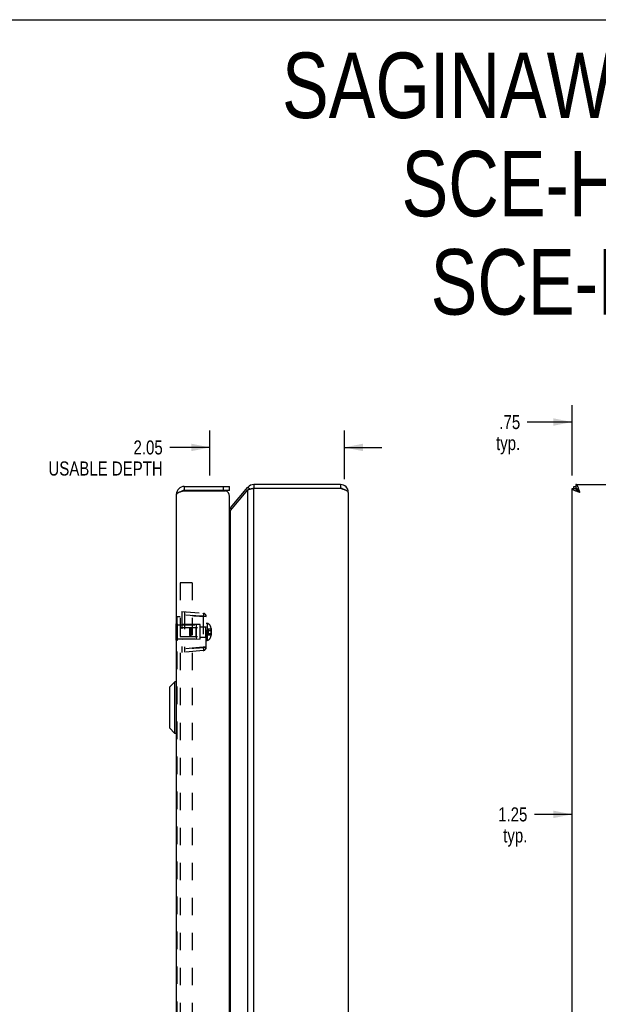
# Model space of a CAD drawing. Header units: inches. Extents: x 0 to 48.6, y 0 to 31.4.
# Tile 10 of 11: x 22.8 to 31.6, y 16.4 to 31.4. Entities that reach past the tile are written whole.
import ezdxf

# ---------------------------------------------------------------- set-up
doc = ezdxf.new("R2010")
doc.units = ezdxf.units.IN
doc.header["$LTSCALE"] = 2.671429
doc.header["$MEASUREMENT"] = 0
doc.linetypes.add('HIDDEN', pattern=[0.2, 0.1, -0.1])
doc.layers.get('0').update_dxf_attribs({"linetype": 'CONTINUOUS'})
for name, color, linetype in [('06___PRT_ALL_SURFS', 7, 'CONTINUOUS'), ('DEFAULT_2', 8, 'HIDDEN'), ('DIMENSIONS', 7, 'CONTINUOUS')]:
    doc.layers.add(name, color=color, linetype=linetype)
doc.styles.get("Standard").update_dxf_attribs({"font": 'txt', "width": 0.8})
doc.dimstyles.new('DIMSTYLE_1', dxfattribs={"dimtxt": 0.214286, "dimasz": 0.285714, "dimexe": 0.09, "dimexo": 0.07, "dimgap": 0.0375, "dimtad": 0, "dimtih": 1, "dimtoh": 1, "dimzin": 4, "dimdsep": 46, "dimtxsty": 'Standard', "dimblk": '_FILLED', "dimblk1": '_FILLED', "dimblk2": '_FILLED', "dimcen": 0.09, "dimadec": 0, "dimazin": 0, "dimtfac": 1, "dimtofl": 0, "dimtmove": 0, "dimatfit": 3, "dimldrblk": '_FILLED', "dimfxl": 0, "dimtolj": 1, "dimtzin": 4, "dimarcsym": 0})

# ---------------------------------------------------------------- blocks, each defined once
blk = doc.blocks.new('_FILLED')
at = {"color": 0, "linetype": 'ByBlock'}
blk.add_solid([(0, 0), (-1, 0.2), (-1, -0.2)], dxfattribs=at)
blk = doc.blocks.new('*D5')
at = {"layer": 'DIMENSIONS', "color": 2, "linetype": 'Continuous'}
for p, q in [((31.21, 24.472), (31.21, 25.543)), ((31.96, 23.782), (31.96, 25.543)), ((31.21, 25.286), (30.526, 25.286)), ((31.96, 25.286), (32.531, 25.286))]:
    blk.add_line(p, q, dxfattribs=at)
at = {"layer": 'DIMENSIONS', "color": 2, "linetype": 'Continuous', "xscale": 0.2857142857, "yscale": 0.2857142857, "zscale": 0.2857142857}
blk.add_blockref('_FILLED', (31.21, 25.286), dxfattribs=at)
at = {"layer": 'DIMENSIONS', "color": 2, "linetype": 'Continuous', "xscale": 0.2857142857, "yscale": 0.2857142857, "zscale": 0.2857142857, "rotation": 180}
blk.add_blockref('_FILLED', (31.96, 25.286), dxfattribs=at)
at = {"layer": 'DIMENSIONS', "color": 2, "linetype": 'Continuous', "insert": (30.419, 25.393), "char_height": 0.2143, "width": 0.68571, "attachment_point": 3, "line_spacing_factor": 0.9}
blk.add_mtext('.75\\Ptyp.', dxfattribs=at)
blk = doc.blocks.new('*D12')
at = {"layer": 'DIMENSIONS', "color": 2, "linetype": 'Continuous'}
for p, q in [((31.21, 19.296), (30.635, 19.296)), ((32.46, 19.296), (33.031, 19.296))]:
    blk.add_line(p, q, dxfattribs=at)
at = {"layer": 'DIMENSIONS', "color": 2, "linetype": 'Continuous', "xscale": 0.2857142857, "yscale": 0.2857142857, "zscale": 0.2857142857}
blk.add_blockref('_FILLED', (31.21, 19.296), dxfattribs=at)
at = {"layer": 'DIMENSIONS', "color": 2, "linetype": 'Continuous', "xscale": 0.2857142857, "yscale": 0.2857142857, "zscale": 0.2857142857, "rotation": 180}
blk.add_blockref('_FILLED', (32.46, 19.296), dxfattribs=at)
at = {"layer": 'DIMENSIONS', "color": 2, "linetype": 'Continuous', "insert": (30.528, 19.403), "char_height": 0.2143, "width": 0.68571, "attachment_point": 3, "line_spacing_factor": 0.9}
blk.add_mtext('1.25\\Ptyp.', dxfattribs=at)
blk = doc.blocks.new('*D22')
at = {"layer": 'DIMENSIONS', "color": 2, "linetype": 'Continuous'}
for p, q in [((25.68, 24.472), (25.68, 25.155)), ((27.733, 24.412), (27.733, 25.155)), ((25.68, 24.898), (25.065, 24.898)), ((27.733, 24.898), (28.305, 24.898))]:
    blk.add_line(p, q, dxfattribs=at)
at = {"layer": 'DIMENSIONS', "color": 2, "linetype": 'Continuous', "xscale": 0.2857142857, "yscale": 0.2857142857, "zscale": 0.2857142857}
blk.add_blockref('_FILLED', (25.68, 24.898), dxfattribs=at)
at = {"layer": 'DIMENSIONS', "color": 2, "linetype": 'Continuous', "xscale": 0.2857142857, "yscale": 0.2857142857, "zscale": 0.2857142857, "rotation": 180}
blk.add_blockref('_FILLED', (27.733, 24.898), dxfattribs=at)
at = {"layer": 'DIMENSIONS', "color": 2, "linetype": 'Continuous', "insert": (24.958, 25.005), "char_height": 0.21429, "width": 2.05714, "attachment_point": 3, "line_spacing_factor": 0.9}
blk.add_mtext('2.05\\PUSABLE DEPTH', dxfattribs=at)

msp = doc.modelspace()

# ---------------------------------------------------------------- linework, layer by layer
at = {"color": 7, "linetype": 'Continuous'}
for p, q in [((0, 31.4286), (48.5714, 31.4286)), ((25.2871, 24.3018), (25.2871, 24.2418)), ((25.9771, 24.2418), (25.2871, 24.2418)), ((25.8871, 24.2418), (25.8871, 24.3018)), ((25.9771, 24.2418), (25.9771, 24.3018)), ((26.2572, 24.289), (26.2921, 24.2597)), ((26.3491, 24.3318), (26.3491, 24.2718)), ((27.6732, 24.3318), (27.6732, 24.2718)), ((31.2099, 24.2718), (31.2699, 24.2718)), ((31.2399, 24.2718), (31.2399, 24.3018)), ((31.2699, 24.3318), (31.2699, 24.2718)), ((31.2914, 24.2385), (31.2914, 24.2504)), ((31.3299, 24.2118), (31.2914, 24.2504)), ((31.2914, 24.2504), (31.3033, 24.2504)), ((25.9942, 23.9756), (26.0132, 23.9597)), ((25.0601, 21.2327), (25.0601, 20.6209)), ((25.1453, 21.3209), (25.0622, 21.2378)), ((25.0622, 21.2378), (25.0622, 20.6159)), ((25.1453, 20.5328), (25.1453, 21.3209)), ((25.164, 21.3209), (25.1453, 21.3209)), ((25.164, 21.3209), (25.164, 20.5328)), ((25.1453, 20.5328), (25.0622, 20.6159)), ((25.164, 20.5328), (25.1453, 20.5328))]:
    msp.add_line(p, q, dxfattribs=at)
at = {"color": 3, "linetype": 'Continuous'}
for p, q in [((25.2714, 24.2368), (25.9167, 24.2368)), ((25.2871, 24.3018), (25.9771, 24.3018)), ((25.9942, 23.9756), (26.2572, 24.289)), ((25.9942, 23.937), (26.2572, 24.2504)), ((26.2572, 6.4133), (26.2572, 24.2504)), ((26.3491, 24.2718), (26.3361, 24.2691)), ((27.6732, 24.3318), (26.3491, 24.3318)), ((26.3491, 6.3918), (26.3491, 24.2718)), ((27.6732, 24.2718), (26.3491, 24.2718)), ((27.7932, 24.2118), (27.7932, 6.4518)), ((31.2099, 6.3918), (31.2099, 24.2718)), ((31.2399, 24.3018), (31.2699, 24.3018)), ((31.2699, 24.3318), (45.1499, 24.3318)), ((25.1671, 6.4818), (25.1671, 24.1818)), ((25.9771, 6.5118), (25.9771, 24.1518)), ((25.9942, 6.7266), (25.9942, 23.937))]:
    msp.add_line(p, q, dxfattribs=at)
for points in [[(25.1671, 24.1818), (25.1673, 24.1839), (25.1678, 24.1861), (25.1688, 24.1882), (25.17, 24.1903), (25.1717, 24.1924), (25.1737, 24.1945), (25.176, 24.1966), (25.1787, 24.1987), (25.1817, 24.2009), (25.185, 24.203), (25.1887, 24.2051), (25.1926, 24.2072), (25.1969, 24.2093), (25.2014, 24.2114), (25.2062, 24.2136), (25.2112, 24.2157), (25.2165, 24.2178), (25.222, 24.2199), (25.2276, 24.222), (25.2335, 24.2241), (25.2395, 24.2262), (25.2457, 24.2284), (25.252, 24.2305)], [(25.252, 24.2305), (25.2584, 24.2326), (25.2649, 24.2347), (25.2714, 24.2368)], [(26.3361, 24.2691), (26.3296, 24.2678), (26.3231, 24.2665), (26.3168, 24.2651), (26.3105, 24.2638), (26.3044, 24.2624), (26.2984, 24.2611), (26.2925, 24.2598), (26.2869, 24.2584), (26.2814, 24.2571), (26.2761, 24.2558), (26.271, 24.2544), (26.2661, 24.2531), (26.2615, 24.2517), (26.2572, 24.2504)], [(27.7932, 24.2118), (27.7929, 24.2141), (27.7923, 24.2164), (27.7912, 24.2187), (27.7897, 24.2211), (27.7877, 24.2234), (27.7854, 24.2257), (27.7826, 24.228), (27.7794, 24.2303), (27.7758, 24.2326), (27.7719, 24.2349), (27.7676, 24.2372), (27.763, 24.2395), (27.758, 24.2418), (27.7527, 24.2441), (27.7472, 24.2464), (27.7413, 24.2487), (27.7352, 24.2511), (27.7289, 24.2534), (27.7224, 24.2557), (27.7157, 24.258), (27.7089, 24.2603), (27.7019, 24.2626), (27.6948, 24.2649), (27.6876, 24.2672), (27.6804, 24.2695), (27.6732, 24.2718)], [(31.3299, 24.2118), (31.3227, 24.2141), (31.3155, 24.2164), (31.3083, 24.2187), (31.3012, 24.2211), (31.2942, 24.2234), (31.2874, 24.2257), (31.2807, 24.228), (31.2742, 24.2303), (31.2679, 24.2326), (31.2618, 24.2349), (31.2559, 24.2372), (31.2504, 24.2395), (31.2451, 24.2418), (31.2401, 24.2441), (31.2355, 24.2464), (31.2312, 24.2487), (31.2272, 24.2511), (31.2237, 24.2534), (31.2205, 24.2557), (31.2177, 24.258), (31.2154, 24.2603), (31.2134, 24.2626), (31.2119, 24.2649), (31.2108, 24.2672), (31.2102, 24.2695), (31.2099, 24.2718)], [(31.3299, 24.2118), (31.3276, 24.2191), (31.3253, 24.2263), (31.323, 24.2335), (31.3207, 24.2405), (31.3184, 24.2475), (31.3161, 24.2544), (31.3138, 24.2611), (31.3115, 24.2676), (31.3092, 24.2739), (31.3069, 24.28), (31.3045, 24.2858), (31.3022, 24.2914), (31.2999, 24.2967), (31.2976, 24.3016), (31.2953, 24.3063), (31.293, 24.3106), (31.2907, 24.3145), (31.2884, 24.3181), (31.2861, 24.3213), (31.2838, 24.324), (31.2815, 24.3264), (31.2792, 24.3283), (31.2769, 24.3299), (31.2745, 24.3309), (31.2722, 24.3316), (31.2699, 24.3318)], [(25.9942, 23.937), (25.9913, 23.9335), (25.9882, 23.9299), (25.9848, 23.9263), (25.9813, 23.9227), (25.9775, 23.9192), (25.9771, 23.9188)]]:
    msp.add_lwpolyline(points, dxfattribs=at)
at = {"color": 7, "linetype": 'Continuous'}
for points in [[(31.2699, 24.2718), (31.2701, 24.27), (31.2706, 24.2683), (31.2714, 24.2665), (31.2725, 24.2647), (31.2739, 24.2629), (31.2756, 24.2611), (31.2775, 24.2593), (31.2798, 24.2575), (31.2823, 24.2557), (31.2851, 24.254), (31.2881, 24.2522), (31.2914, 24.2504)], [(31.3299, 24.2118), (31.3269, 24.2165), (31.3239, 24.2212), (31.3209, 24.2258), (31.3179, 24.2304), (31.3149, 24.2348), (31.3119, 24.2391), (31.3089, 24.2432), (31.306, 24.2471), (31.3029, 24.2508), (31.2999, 24.2542), (31.2969, 24.2575), (31.2939, 24.2604), (31.2909, 24.263), (31.2879, 24.2653), (31.2849, 24.2672), (31.2819, 24.2689), (31.2789, 24.2702), (31.2759, 24.2711), (31.2729, 24.2716), (31.2699, 24.2718)], [(31.3299, 24.2118), (31.3252, 24.2148), (31.3206, 24.2178), (31.3159, 24.2208), (31.3114, 24.2238), (31.307, 24.2268), (31.3027, 24.2298), (31.2986, 24.2328), (31.2947, 24.2358), (31.291, 24.2388), (31.2875, 24.2418), (31.2843, 24.2448), (31.2814, 24.2478), (31.2788, 24.2508), (31.2765, 24.2538), (31.2745, 24.2568), (31.2729, 24.2598), (31.2716, 24.2628), (31.2707, 24.2658), (31.2701, 24.2688), (31.2699, 24.2718)], [(31.2699, 24.2718), (31.2717, 24.2717), (31.2735, 24.2712), (31.2753, 24.2704), (31.2771, 24.2693), (31.2789, 24.2679), (31.2807, 24.2662), (31.2824, 24.2642), (31.2842, 24.262), (31.286, 24.2594), (31.2878, 24.2566), (31.2896, 24.2536), (31.2914, 24.2504)]]:
    msp.add_lwpolyline(points, dxfattribs=at)
at = {"color": 3, "linetype": 'Continuous'}
for centre, radius, start, end in [((25.2871, 24.1818), 0.12, 90, 180), ((25.8871, 24.1518), 0.09, 0, 70.81186), ((26.3491, 24.2118), 0.12, 90, 140), ((27.6732, 24.2118), 0.12, 0, 90), ((25.9483, 24.0142), 0.06, 298.7117, 320)]:
    msp.add_arc(centre, radius, start, end, dxfattribs=at)
at = {"color": 7, "linetype": 'Continuous'}
for centre, radius, start, end in [((25.2871, 24.1818), 0.06, 90, 125.73225), ((26.3491, 24.2118), 0.06, 90, 113.10443), ((27.6732, 24.2118), 0.06, 54.21427, 90), ((25.0672, 21.2327), 0.0071, 135.00001, 180.00002), ((25.164, 21.3178), 0.00305, 359.99998, 90), ((25.0672, 20.6209), 0.0071, 179.99998, 224.99999), ((25.164, 20.5358), 0.00305, 270, 0.00002)]:
    msp.add_arc(centre, radius, start, end, dxfattribs=at)
at = {"layer": '06___PRT_ALL_SURFS', "color": 7, "linetype": 'Continuous'}
for p, q in [((25.1621, 21.9568), (25.1621, 22.2068)), ((25.1621, 22.2068), (25.1671, 22.2068)), ((25.1621, 22.0818), (25.1671, 22.0818)), ((25.1621, 21.9568), (25.1671, 21.9568))]:
    msp.add_line(p, q, dxfattribs=at)
at = {"layer": '06___PRT_ALL_SURFS', "color": 8, "linetype": 'HIDDEN'}
for p, q in [((25.1671, 22.2068), (25.1831, 22.2068)), ((25.1831, 21.9568), (25.1831, 22.2068)), ((25.1671, 22.0818), (25.1831, 22.0818)), ((25.1671, 21.9568), (25.1831, 21.9568))]:
    msp.add_line(p, q, dxfattribs=at)
at = {"layer": 'DEFAULT_2', "color": 8, "linetype": 'HIDDEN'}
for p, q in [((25.2271, 22.8318), (25.2271, 7.8318)), ((25.4081, 22.8318), (25.2271, 22.8318)), ((25.4081, 22.8318), (25.4081, 7.8318)), ((25.1721, 22.3162), (25.1721, 8.3474)), ((25.1721, 22.3162), (25.2271, 22.3162)), ((25.2481, 22.3943), (25.2481, 21.7693)), ((25.2481, 22.3943), (25.5775, 22.3655)), ((25.5775, 22.3157), (25.2481, 22.3445)), ((25.2901, 22.3906), (25.2901, 21.773)), ((25.5645, 22.3196), (25.6231, 22.3157)), ((25.578, 22.365), (25.5775, 22.3655)), ((25.5775, 22.3157), (25.5775, 21.8479)), ((25.6231, 22.3157), (25.5775, 22.3157)), ((25.6231, 22.3157), (25.5962, 22.3175)), ((25.6231, 21.8479), (25.6231, 22.3157)), ((25.1831, 22.1878), (25.4746, 22.1878)), ((25.2246, 22.1508), (25.2246, 22.0128)), ((25.2246, 22.1508), (25.6131, 22.1508)), ((25.5291, 22.1943), (25.2481, 22.1968)), ((25.3731, 22.137), (25.3869, 22.1508)), ((25.3731, 22.0266), (25.3731, 22.137)), ((25.3869, 22.1508), (25.3869, 22.0128)), ((25.4646, 22.1508), (25.4746, 22.1608)), ((25.4646, 22.1508), (25.4646, 22.0128)), ((25.4746, 21.9758), (25.4746, 22.1878)), ((25.5291, 21.9693), (25.5291, 22.1943)), ((25.5291, 22.1598), (25.6231, 22.1598)), ((25.6131, 22.1508), (25.6131, 22.0128)), ((25.6231, 22.2128), (25.6381, 22.2128)), ((25.6381, 22.2128), (25.6381, 21.9508)), ((25.6521, 22.1275), (25.6521, 22.0362)), ((25.6521, 22.1275), (25.6937, 22.1275)), ((25.6521, 22.1047), (25.6937, 22.1047)), ((25.6937, 22.1275), (25.6937, 22.0362)), ((25.6961, 22.1332), (25.6961, 22.0304)), ((25.1831, 21.9758), (25.4746, 21.9758)), ((25.2246, 22.0128), (25.6131, 22.0128)), ((25.5291, 21.9693), (25.2481, 21.9669)), ((25.3731, 22.0266), (25.3869, 22.0128)), ((25.4646, 22.0128), (25.4746, 22.0028)), ((25.5291, 22.0038), (25.6231, 22.0038)), ((25.6231, 21.9508), (25.6381, 21.9508)), ((25.6521, 22.059), (25.6937, 22.059)), ((25.6521, 22.0362), (25.6937, 22.0362)), ((25.6938, 22.059), (25.6937, 22.059)), ((25.6942, 22.059), (25.6941, 22.059)), ((25.6943, 22.0589), (25.6942, 22.059)), ((25.6949, 22.0588), (25.6948, 22.0588)), ((25.695, 22.0588), (25.6949, 22.0588)), ((25.6952, 22.0587), (25.6951, 22.0587)), ((25.6957, 22.0584), (25.6956, 22.0585)), ((25.6958, 22.0583), (25.6957, 22.0584)), ((25.6961, 22.0576), (25.6961, 22.0577)), ((25.5775, 21.8479), (25.2481, 21.8191)), ((25.5775, 21.7981), (25.2481, 21.7693)), ((25.4362, 21.8357), (25.4081, 21.8338)), ((25.5645, 21.8441), (25.6231, 21.8479)), ((25.6231, 21.8479), (25.5775, 21.8479)), ((25.6231, 21.8479), (25.5962, 21.8462))]:
    msp.add_line(p, q, dxfattribs=at)
for points in [[(25.4081, 22.3298), (25.4353, 22.328), (25.463, 22.3262)], [(25.5645, 22.3195), (25.543, 22.321), (25.5189, 22.3225), (25.4924, 22.3243), (25.4644, 22.3261), (25.4362, 22.3279), (25.4081, 22.3298)], [(25.463, 22.3262), (25.5176, 22.3226), (25.5423, 22.321), (25.5645, 22.3196)], [(25.5962, 22.3175), (25.5817, 22.3184), (25.5645, 22.3195)], [(25.5792, 22.3508), (25.5792, 22.3459), (25.579, 22.3405), (25.5788, 22.3347), (25.5784, 22.3285), (25.578, 22.3222), (25.5775, 22.3157)], [(25.578, 22.365), (25.5784, 22.3637), (25.5788, 22.3616), (25.579, 22.3587), (25.5792, 22.3551), (25.5792, 22.3508)], [(25.6223, 22.3158), (25.6223, 22.3177), (25.6198, 22.3314), (25.6133, 22.3444), (25.6096, 22.3492)], [(25.6521, 22.1275), (25.6511, 22.125), (25.6503, 22.1224), (25.6494, 22.1199), (25.6486, 22.1173), (25.6479, 22.1148), (25.6472, 22.1123), (25.6466, 22.1097), (25.646, 22.1072), (25.6455, 22.1047), (25.645, 22.1021), (25.6446, 22.0996), (25.6443, 22.097), (25.644, 22.0945), (25.6437, 22.092), (25.6435, 22.0894), (25.6434, 22.0869), (25.6433, 22.0844), (25.6433, 22.0818)], [(25.6521, 22.1047), (25.6511, 22.1034), (25.6503, 22.1021), (25.6494, 22.1009), (25.6486, 22.0996), (25.6479, 22.0983), (25.6472, 22.097), (25.6466, 22.0958), (25.646, 22.0945), (25.6455, 22.0932), (25.645, 22.092), (25.6446, 22.0907), (25.6443, 22.0894), (25.644, 22.0882), (25.6437, 22.0869), (25.6435, 22.0856), (25.6434, 22.0844), (25.6433, 22.0831), (25.6433, 22.0818)], [(25.6961, 22.1302), (25.6961, 22.1301), (25.6961, 22.1299), (25.6961, 22.1297), (25.696, 22.1296), (25.696, 22.1294), (25.6959, 22.1293), (25.6959, 22.1291), (25.6958, 22.129), (25.6958, 22.1288), (25.6957, 22.1287), (25.6956, 22.1286), (25.6955, 22.1284), (25.6954, 22.1283), (25.6953, 22.1282), (25.6952, 22.1281), (25.6951, 22.128), (25.695, 22.1279), (25.6949, 22.1279), (25.6948, 22.1278), (25.6947, 22.1277), (25.6946, 22.1277), (25.6945, 22.1276), (25.6943, 22.1276), (25.6942, 22.1276), (25.6941, 22.1275), (25.694, 22.1275), (25.6938, 22.1275), (25.6937, 22.1275)], [(25.6961, 22.106), (25.6961, 22.1059), (25.6961, 22.1059), (25.6961, 22.1058), (25.696, 22.1057), (25.696, 22.1056), (25.6959, 22.1055), (25.6959, 22.1055), (25.6958, 22.1054), (25.6958, 22.1053), (25.6957, 22.1053), (25.6956, 22.1052), (25.6955, 22.1051), (25.6954, 22.1051), (25.6953, 22.105), (25.6952, 22.105), (25.6951, 22.1049), (25.695, 22.1049), (25.6949, 22.1048), (25.6948, 22.1048), (25.6947, 22.1048), (25.6946, 22.1047), (25.6945, 22.1047), (25.6943, 22.1047), (25.6942, 22.1047), (25.6941, 22.1047), (25.694, 22.1047), (25.6938, 22.1047), (25.6937, 22.1047)], [(25.6521, 22.0362), (25.6511, 22.0387), (25.6503, 22.0412), (25.6494, 22.0438), (25.6486, 22.0463), (25.6479, 22.0488), (25.6472, 22.0514), (25.6466, 22.0539), (25.646, 22.0565), (25.6455, 22.059), (25.645, 22.0615), (25.6446, 22.0641), (25.6443, 22.0666), (25.644, 22.0691), (25.6437, 22.0717), (25.6435, 22.0742), (25.6434, 22.0767), (25.6433, 22.0793), (25.6433, 22.0818)], [(25.6521, 22.059), (25.6511, 22.0603), (25.6503, 22.0615), (25.6494, 22.0628), (25.6486, 22.0641), (25.6479, 22.0653), (25.6472, 22.0666), (25.6466, 22.0679), (25.646, 22.0691), (25.6455, 22.0704), (25.645, 22.0717), (25.6446, 22.0729), (25.6443, 22.0742), (25.644, 22.0755), (25.6437, 22.0767), (25.6435, 22.078), (25.6434, 22.0793), (25.6433, 22.0806), (25.6433, 22.0818)], [(25.6961, 22.0334), (25.6961, 22.0336), (25.6961, 22.0337), (25.6961, 22.0339), (25.696, 22.0341), (25.696, 22.0342), (25.6959, 22.0344), (25.6959, 22.0345), (25.6958, 22.0347), (25.6958, 22.0348), (25.6957, 22.035), (25.6956, 22.0351), (25.6955, 22.0352), (25.6954, 22.0353), (25.6953, 22.0354), (25.6952, 22.0355), (25.6951, 22.0356), (25.695, 22.0357), (25.6949, 22.0358), (25.6948, 22.0359), (25.6947, 22.0359), (25.6946, 22.036), (25.6945, 22.036), (25.6943, 22.0361), (25.6942, 22.0361), (25.6941, 22.0361), (25.694, 22.0361), (25.6938, 22.0362), (25.6937, 22.0362)], [(25.6941, 22.059), (25.694, 22.059), (25.6938, 22.059)], [(25.6947, 22.0589), (25.6946, 22.0589), (25.6945, 22.0589), (25.6943, 22.0589)], [(25.6948, 22.0588), (25.6947, 22.0589), (25.6946, 22.0589)], [(25.6954, 22.0586), (25.6953, 22.0586), (25.6952, 22.0587), (25.6951, 22.0587), (25.695, 22.0588)], [(25.6956, 22.0585), (25.6955, 22.0585), (25.6954, 22.0586), (25.6953, 22.0586)], [(25.6961, 22.0576), (25.6961, 22.0577), (25.6961, 22.0578), (25.6961, 22.0579), (25.696, 22.0579), (25.696, 22.058), (25.6959, 22.0581), (25.6959, 22.0582), (25.6958, 22.0583), (25.6958, 22.0583)], [(25.6961, 22.0578), (25.6961, 22.0579), (25.696, 22.0579), (25.696, 22.058), (25.6959, 22.0581), (25.6959, 22.0582), (25.6958, 22.0583)], [(25.4081, 21.8338), (25.4353, 21.8356), (25.4644, 21.8375)], [(25.463, 21.8374), (25.4908, 21.8393), (25.5176, 21.841), (25.5423, 21.8426), (25.5645, 21.8441)], [(25.5645, 21.8441), (25.543, 21.8427), (25.5189, 21.8411), (25.4924, 21.8394), (25.4644, 21.8375)], [(25.5962, 21.8462), (25.5817, 21.8452), (25.5645, 21.8441)], [(25.5775, 21.8479), (25.578, 21.8415), (25.5784, 21.8351), (25.5788, 21.829), (25.579, 21.8232), (25.5792, 21.8178), (25.5792, 21.8129)], [(25.5792, 21.8129), (25.5792, 21.8086), (25.579, 21.8049), (25.5788, 21.802), (25.5784, 21.7999), (25.578, 21.7986), (25.5775, 21.7981)], [(25.6096, 21.8145), (25.6133, 21.8192), (25.6198, 21.8322), (25.6223, 21.846), (25.6223, 21.8479)]]:
    msp.add_lwpolyline(points, dxfattribs=at)
for centre, radius, start, end in [((25.5731, 22.3157), 0.05, 0, 85), ((25.6131, 22.1608), 0.01, 270, 360), ((25.6125, 22.1332), 0.0836, 0, 72.16768), ((25.6131, 22.0028), 0.01, 0, 90), ((25.6125, 22.0304), 0.0836, 287.83232, 360), ((25.5731, 21.8479), 0.05, 275, 360)]:
    msp.add_arc(centre, radius, start, end, dxfattribs=at)

# ---------------------------------------------------------------- texts
at = {"layer": 'DIMENSIONS', "color": 2, "linetype": 'Continuous', "insert": (36.4687, 30.9265), "char_height": 1, "width": 23.2, "attachment_point": 2, "line_spacing_factor": 0.9}
msp.add_mtext('SAGINAW CONTROL & ENGINEERING\\PSCE-HWK1814 = SCE-09 GRAY\\PSCE-HWK1814LG = RAL 7035\\P ', dxfattribs=at)

# ---------------------------------------------------------------- dimensions: what is measured, and where the dimension line sits
at = {"layer": 'DIMENSIONS', "color": 2, "linetype": 'Continuous'}
for base, p1, p2, picture, middle in [((31.9599, 25.2855), (31.2099, 24.4018), (31.9599, 23.7118), '*D5', (30.0764, 25.1248)), ((32.4599, 19.2961), (31.2099, 24.2718), (32.4599, 23.0818), '*D12', (30.1848, 19.1354))]:
    dim = msp.add_linear_dim(base=base, p1=p1, p2=p2, text='<>\\Ptyp.', dimstyle='DIMSTYLE_1', dxfattribs=at)
    dim.commit()
    dim.dimension.update_dxf_attribs({"geometry": picture, "text_midpoint": middle, "dimtype": 160})
dim = msp.add_linear_dim(base=(25.6801, 24.8978), p1=(27.7332, 24.3418), p2=(25.6801, 24.4018), angle=180, text='<>\\PUSABLE DEPTH', dimstyle='DIMSTYLE_1', dxfattribs=at)
dim.commit()
dim.dimension.update_dxf_attribs({"geometry": '*D22', "text_midpoint": (23.9297, 24.7371), "dimtype": 160})

doc.saveas('drawing.dxf')
